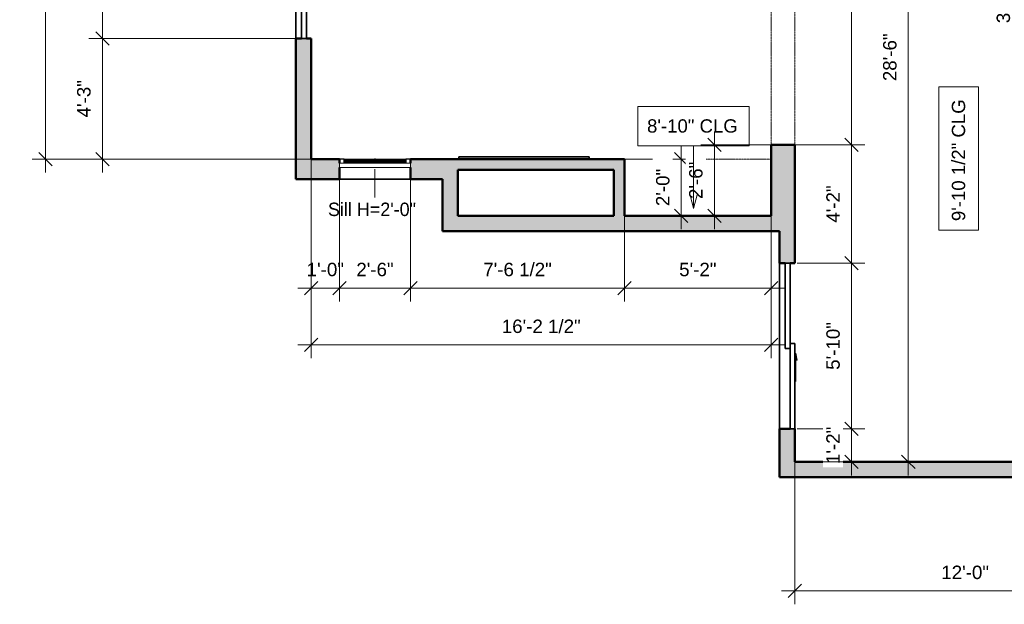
# Model space of a CAD drawing. Header units: inches. Extents: x -321 to 583, y -54 to 661.
# Tile 1 of 22: x -321 to 95, y -54 to 193. Entities that reach past the tile are written whole.
import ezdxf

# ---------------------------------------------------------------- set-up
doc = ezdxf.new("R2010")
doc.units = ezdxf.units.IN
doc.header["$MEASUREMENT"] = 0
doc.linetypes.add('Demolished', pattern=[0.188976, 0.125984, -0.062992])
for name, color, linetype, lineweight in [('A-ANNO-DIMS', 211, 'Continuous', 9), ('A-ANNO-DIMS-48', 211, 'Continuous', 9), ('A-DETL-DEMO', 6, 'Demolished', 18), ('A-DETL-GENF', 92, 'Continuous', 18), ('A-DOOR', 31, 'Continuous', 18), ('A-FLOR', 192, 'Continuous', 18), ('A-GENM', 13, 'Continuous', 18), ('A-GLAZ', 151, 'Continuous', 18), ('A-GLAZ-IDEN', 152, 'Continuous', 9), ('A-WALL', 113, 'Continuous', 18), ('A-WALL-PATT', 111, 'Continuous', 18), ('G-ANNO-TEXT', 231, 'Continuous', 9)]:
    doc.layers.add(name, color=color, linetype=linetype, lineweight=lineweight)
doc.styles.add('Arial', font='arial.ttf', dxfattribs={"height": 5.625})
doc.styles.add('Arial_1', font='arial.ttf', dxfattribs={"height": 5.669291})
doc.styles.add('Lato', font='Lato-Regular.ttf', dxfattribs={"height": 5.669291})
doc.dimstyles.new('Linear_-_3mm_Arial', dxfattribs={"dimscale": 12, "dimtxt": 5.784148, "dimasz": 0.472441, "dimexe": 0.472441, "dimexo": 0, "dimgap": 0.275591, "dimtad": 1, "dimrnd": 0.25, "dimzin": 3, "dimdsep": 46, "dimlunit": 4, "dimtxsty": 'Arial_1', "dimblk1": 'OBLIQUE', "dimblk2": 'OBLIQUE', "dimsah": 1, "dimcen": 0.09, "dimdle": 0.472441, "dimazin": 2, "dimtfac": 1, "dimtdec": 4, "dimtix": 1, "dimtmove": 0, "dimatfit": 3, "dimfxl": 1, "dimtvp": 1, "dimtfill": 1, "dimfrac": 2, "dimtolj": 1, "dimtzin": 0, "dimarcsym": 2})

# ---------------------------------------------------------------- blocks, each defined once
blk = doc.blocks.new('Door_3 - 5_-10_ X 6_-8_-449552-2-2nd Floor Plan')
at = {"layer": 'A-DETL-GENF', "lineweight": 35}
blk.add_hatch(color=256, dxfattribs=at).paths.add_polyline_path([(-6.01, -9.28), (-3, -8.75), (-6.01, -8.22)])
at = {"layer": 'A-DETL-GENF'}
for p, q in [((-6.01, -8.22), (-3, -8.75)), ((-6.01, -9.28), (-6.01, -8.22)), ((-15, -8.75), (-3, -8.75)), ((-3, -8.75), (-6.01, -9.28))]:
    blk.add_line(p, q, dxfattribs=at)
at = {"layer": 'A-DOOR', "lineweight": 35}
for p, q in [((-35, -6.25), (1, -6.25)), ((-35, -8.25), (-35, -6.25)), ((1, -8.25), (-35, -8.25)), ((-1, -4.25), (35, -4.25)), ((-1, -6.25), (-1, -4.25)), ((35, -6.25), (-1, -6.25)), ((1, -6.25), (1, -8.25)), ((35, -4.25), (35, -6.25))]:
    blk.add_line(p, q, dxfattribs=at)
blk = doc.blocks.new('Window_4 - 2_-6_ x 3_-0_-449488-2-2nd Floor Plan')
at = {"layer": 'A-GLAZ'}
for p, q in [((-15, -0.75), (15, -0.75)), ((-15, -0.75), (-15, -2.5)), ((15, -2.5), (-15, -2.5)), ((15, -2.5), (15, -0.75)), ((-0.25, -4.25), (-13.03, -4.25)), ((13.03, -4.25), (0.25, -4.25))]:
    blk.add_line(p, q, dxfattribs=at)
at = {"layer": 'A-GLAZ', "lineweight": 25}
for p, q in [((-13.03, -4.25), (-13.03, -2.5)), ((-0.25, -2.5), (-0.25, -4.25)), ((0.25, -4.25), (0.25, -2.5)), ((13.03, -2.5), (13.03, -4.25)), ((-15, -4.25), (-13.03, -4.25)), ((-0.25, -4.25), (0.25, -4.25)), ((13.03, -4.25), (15, -4.25))]:
    blk.add_line(p, q, dxfattribs=at)
at = {"layer": 'A-GLAZ', "lineweight": 35}
for p, q in [((-0.25, -3.12), (-13.03, -3.12)), ((-13.03, -3.12), (-13.03, -3.62)), ((-13.03, -3.62), (-0.25, -3.62)), ((-0.25, -3.62), (-0.25, -3.12)), ((13.03, -3.12), (0.25, -3.12)), ((0.25, -3.12), (0.25, -3.62)), ((0.25, -3.62), (13.03, -3.62)), ((13.03, -3.62), (13.03, -3.12))]:
    blk.add_line(p, q, dxfattribs=at)
blk = doc.blocks.new('Door_3 - 4_-8_ X 6_-8_-449451-2-2nd Floor Plan')
at = {"layer": 'A-DETL-GENF', "lineweight": 35}
blk.add_hatch(color=256, dxfattribs=at).paths.add_polyline_path([(-3, 8.75), (-6.01, 9.28), (-6.01, 8.22)])
at = {"layer": 'A-DETL-GENF'}
for p, q in [((-15, 8.75), (-3, 8.75)), ((-6.01, 9.28), (-6.01, 8.22)), ((-3, 8.75), (-6.01, 9.28)), ((-6.01, 8.22), (-3, 8.75))]:
    blk.add_line(p, q, dxfattribs=at)
at = {"layer": 'A-DOOR', "lineweight": 35}
for p, q in [((1, 8.25), (-28, 8.25)), ((-28, 8.25), (-28, 6.25)), ((-28, 6.25), (1, 6.25)), ((28, 6.25), (-1, 6.25)), ((-1, 6.25), (-1, 4.25)), ((-1, 4.25), (28, 4.25)), ((1, 6.25), (1, 8.25)), ((28, 4.25), (28, 6.25))]:
    blk.add_line(p, q, dxfattribs=at)
blk = doc.blocks.new('Generic Models 6 - Generic Models 6-460583-2-2nd Floor Plan')
at = {"layer": 'A-GENM', "lineweight": 35}
for p, q in [((-80.5, 135.5), (-135.5, 135.5)), ((-135.5, 135.5), (-135.5, 134.5)), ((-80.5, 134.5), (-80.5, 135.5))]:
    blk.add_line(p, q, dxfattribs=at)
blk = doc.blocks.new('DIMBLOCK11-2-2nd Floor Plan')
at = {"layer": 'A-ANNO-DIMS-48'}
for p, q in [((-198, 134.5), (-198, 74.33)), ((-198, 80), (-198, 134.5)), ((-186, 126), (-186, 74.33)), ((-186, 80), (-186, 126)), ((-203.67, 80), (-186, 80))]:
    blk.add_line(p, q, dxfattribs=at)
at = {"layer": 'A-ANNO-DIMS-48', "lineweight": 35}
for p, q in [((-198, 80), (-200.83, 77.17)), ((-198, 80), (-195.17, 82.83)), ((-186, 80), (-188.83, 77.17)), ((-186, 80), (-183.17, 82.83))]:
    blk.add_line(p, q, dxfattribs=at)
at = {"layer": 'A-ANNO-DIMS-48', "color": 0, "insert": (-199.88, 90.67), "char_height": 5.669, "width": 18.9008, "attachment_point": 1, "line_spacing_factor": 0.941778, "style": 'Arial_1', "bg_fill": 3, "box_fill_scale": 1.25, "bg_fill_color": 256, "bg_fill_true_color": 13158600, "bg_fill_transparency": 0}
blk.add_mtext('1\'-0"', dxfattribs=at)
blk = doc.blocks.new('_Oblique')
at = {"color": 0, "linetype": 'ByBlock', "lineweight": -2}
blk.add_line((-0.5, -0.5), (0.5, 0.5), dxfattribs=at)
blk = doc.blocks.new('DIMBLOCK12-2-2nd Floor Plan')
at = {"layer": 'A-ANNO-DIMS-48'}
for p, q in [((-186, 126), (-186, 74.33)), ((-186, 80), (-186, 126)), ((-156, 126), (-156, 74.33)), ((-156, 80), (-156, 126)), ((-186, 80), (-156, 80))]:
    blk.add_line(p, q, dxfattribs=at)
at = {"layer": 'A-ANNO-DIMS-48', "lineweight": 35}
for p, q in [((-186, 80), (-188.83, 77.17)), ((-186, 80), (-183.17, 82.83)), ((-156, 80), (-158.83, 77.17)), ((-156, 80), (-153.17, 82.83))]:
    blk.add_line(p, q, dxfattribs=at)
at = {"layer": 'A-ANNO-DIMS-48', "color": 0, "insert": (-178.88, 90.67), "char_height": 5.669, "width": 18.9008, "attachment_point": 1, "line_spacing_factor": 0.941778, "style": 'Arial_1', "bg_fill": 3, "box_fill_scale": 1.25, "bg_fill_color": 256, "bg_fill_true_color": 13158600, "bg_fill_transparency": 0}
blk.add_mtext('2\'-6"', dxfattribs=at)
blk = doc.blocks.new('DIMBLOCK13-2-2nd Floor Plan')
at = {"layer": 'A-ANNO-DIMS-48'}
for p, q in [((-156, 126), (-156, 74.33)), ((-156, 80), (-156, 126)), ((-65.5, 110.5), (-65.5, 74.33)), ((-65.5, 80), (-65.5, 110.5)), ((-156, 80), (-65.5, 80))]:
    blk.add_line(p, q, dxfattribs=at)
at = {"layer": 'A-ANNO-DIMS-48', "lineweight": 35}
for p, q in [((-156, 80), (-158.83, 77.17)), ((-156, 80), (-153.17, 82.83)), ((-65.5, 80), (-68.33, 77.17)), ((-65.5, 80), (-62.67, 82.83))]:
    blk.add_line(p, q, dxfattribs=at)
at = {"layer": 'A-ANNO-DIMS-48', "color": 0, "insert": (-125.21, 90.67), "char_height": 5.669, "width": 34.7049, "attachment_point": 1, "line_spacing_factor": 0.941778, "style": 'Arial_1', "bg_fill": 3, "box_fill_scale": 1.25, "bg_fill_color": 256, "bg_fill_true_color": 13158600, "bg_fill_transparency": 0}
blk.add_mtext('7\'-6 1/2"', dxfattribs=at)
blk = doc.blocks.new('DIMBLOCK14-2-2nd Floor Plan')
at = {"layer": 'A-ANNO-DIMS-48'}
for p, q in [((-65.5, 110.5), (-65.5, 74.33)), ((-65.5, 80), (-65.5, 110.5)), ((-3.5, 110.5), (-3.5, 74.33)), ((-3.5, 80), (-3.5, 110.5)), ((-65.5, 80), (2.17, 80))]:
    blk.add_line(p, q, dxfattribs=at)
at = {"layer": 'A-ANNO-DIMS-48', "lineweight": 35}
for p, q in [((-65.5, 80), (-68.33, 77.17)), ((-65.5, 80), (-62.67, 82.83)), ((-3.5, 80), (-6.33, 77.17)), ((-3.5, 80), (-0.67, 82.83))]:
    blk.add_line(p, q, dxfattribs=at)
at = {"layer": 'A-ANNO-DIMS-48', "color": 0, "insert": (-42.38, 90.67), "char_height": 5.669, "width": 18.9008, "attachment_point": 1, "line_spacing_factor": 0.941778, "style": 'Arial_1', "bg_fill": 3, "box_fill_scale": 1.25, "bg_fill_color": 256, "bg_fill_true_color": 13158600, "bg_fill_transparency": 0}
blk.add_mtext('5\'-2"', dxfattribs=at)
blk = doc.blocks.new('DIMBLOCK15-2-2nd Floor Plan')
at = {"layer": 'A-ANNO-DIMS-48'}
for p, q in [((-198, 134.5), (-198, 50.33)), ((-198, 56), (-198, 134.5)), ((-3.5, 136.48), (-3.5, 50.33)), ((-3.5, 56), (-3.5, 136.48)), ((-203.67, 56), (2.17, 56))]:
    blk.add_line(p, q, dxfattribs=at)
at = {"layer": 'A-ANNO-DIMS-48', "lineweight": 35}
for p, q in [((-198, 56), (-195.17, 58.83)), ((-3.5, 56), (-0.67, 58.83)), ((-198, 56), (-200.83, 53.17)), ((-3.5, 56), (-6.33, 53.17))]:
    blk.add_line(p, q, dxfattribs=at)
at = {"layer": 'A-ANNO-DIMS-48', "color": 0, "insert": (-117.39, 66.67), "char_height": 5.669, "width": 39.9373, "attachment_point": 1, "line_spacing_factor": 0.941778, "style": 'Arial_1', "bg_fill": 3, "box_fill_scale": 1.25, "bg_fill_color": 256, "bg_fill_true_color": 13158600, "bg_fill_transparency": 0}
blk.add_mtext('16\'-2 1/2"', dxfattribs=at)
blk = doc.blocks.new('DIMBLOCK17-2-2nd Floor Plan')
at = {"layer": 'A-ANNO-DIMS-48', "lineweight": 35}
for p, q in [((-286.25, 297.5), (-289.08, 300.33)), ((-286.25, 297.5), (-283.42, 294.67)), ((-286.25, 185.5), (-289.08, 188.33)), ((-286.25, 185.5), (-283.42, 182.67))]:
    blk.add_line(p, q, dxfattribs=at)
at = {"layer": 'A-ANNO-DIMS-48'}
for p, q in [((-204.5, 297.5), (-291.92, 297.5)), ((-286.25, 297.5), (-286.25, 185.5)), ((-286.25, 297.5), (-204.5, 297.5)), ((-204.5, 185.5), (-291.92, 185.5)), ((-286.25, 185.5), (-204.5, 185.5))]:
    blk.add_line(p, q, dxfattribs=at)
at = {"layer": 'A-ANNO-DIMS-48', "color": 0, "insert": (-296.92, 233.62), "char_height": 5.669, "width": 18.9008, "attachment_point": 1, "rotation": 90, "line_spacing_factor": 0.941778, "style": 'Arial_1', "bg_fill": 3, "box_fill_scale": 1.25, "bg_fill_color": 256, "bg_fill_true_color": 13158600, "bg_fill_transparency": 0}
blk.add_mtext('9\'-4"', dxfattribs=at)
blk = doc.blocks.new('DIMBLOCK18-2-2nd Floor Plan')
at = {"layer": 'A-ANNO-DIMS-48', "lineweight": 35}
for p, q in [((-286.25, 185.5), (-289.08, 188.33)), ((-286.25, 185.5), (-283.42, 182.67)), ((-286.25, 134.5), (-289.08, 137.33)), ((-286.25, 134.5), (-283.42, 131.67))]:
    blk.add_line(p, q, dxfattribs=at)
at = {"layer": 'A-ANNO-DIMS-48'}
for p, q in [((-204.5, 185.5), (-291.92, 185.5)), ((-286.25, 185.5), (-286.25, 128.83)), ((-286.25, 185.5), (-204.5, 185.5)), ((-198, 134.5), (-291.92, 134.5)), ((-286.25, 134.5), (-198, 134.5))]:
    blk.add_line(p, q, dxfattribs=at)
at = {"layer": 'A-ANNO-DIMS-48', "color": 0, "insert": (-296.92, 152.12), "char_height": 5.669, "width": 18.9008, "attachment_point": 1, "rotation": 90, "line_spacing_factor": 0.941778, "style": 'Arial_1', "bg_fill": 3, "box_fill_scale": 1.25, "bg_fill_color": 256, "bg_fill_true_color": 13158600, "bg_fill_transparency": 0}
blk.add_mtext('4\'-3"', dxfattribs=at)
blk = doc.blocks.new('DIMBLOCK19-2-2nd Floor Plan')
at = {"layer": 'A-ANNO-DIMS-48'}
for p, q in [((-310.25, 128.83), (-310.25, 354.17)), ((-198, 348.5), (-315.92, 348.5)), ((-310.25, 348.5), (-198, 348.5)), ((-198, 134.5), (-315.92, 134.5)), ((-310.25, 134.5), (-198, 134.5))]:
    blk.add_line(p, q, dxfattribs=at)
at = {"layer": 'A-ANNO-DIMS-48', "lineweight": 35}
for p, q in [((-310.25, 348.5), (-313.08, 351.33)), ((-310.25, 348.5), (-307.42, 345.67)), ((-310.25, 134.5), (-313.08, 137.33)), ((-310.25, 134.5), (-307.42, 131.67))]:
    blk.add_line(p, q, dxfattribs=at)
at = {"layer": 'A-ANNO-DIMS-48', "color": 0, "insert": (-320.92, 229.26), "char_height": 5.669, "width": 29.3657, "attachment_point": 1, "rotation": 90, "line_spacing_factor": 0.941778, "style": 'Arial_1', "bg_fill": 3, "box_fill_scale": 1.25, "bg_fill_color": 256, "bg_fill_true_color": 13158600, "bg_fill_transparency": 0}
blk.add_mtext('17\'-10"', dxfattribs=at)
blk = doc.blocks.new('DIMBLOCK28-2-2nd Floor Plan')
at = {"layer": 'A-ANNO-DIMS-48', "lineweight": 35}
for p, q in [((30.5, 340.5), (27.67, 343.33)), ((30.5, 340.5), (33.33, 337.67)), ((30.5, 140.5), (27.67, 143.33)), ((30.5, 140.5), (33.33, 137.67))]:
    blk.add_line(p, q, dxfattribs=at)
at = {"layer": 'A-ANNO-DIMS-48'}
for p, q in [((6.5, 340.5), (36.17, 340.5)), ((30.5, 340.5), (6.5, 340.5)), ((30.5, 340.5), (30.5, 140.5)), ((6.5, 140.5), (36.17, 140.5)), ((30.5, 140.5), (6.5, 140.5))]:
    blk.add_line(p, q, dxfattribs=at)
at = {"layer": 'A-ANNO-DIMS-48', "color": 0, "insert": (19.83, 230.44), "char_height": 5.669, "width": 24.1332, "attachment_point": 1, "rotation": 90, "line_spacing_factor": 0.941778, "style": 'Arial_1', "bg_fill": 3, "box_fill_scale": 1.25, "bg_fill_color": 256, "bg_fill_true_color": 13158600, "bg_fill_transparency": 0}
blk.add_mtext('16\'-8"', dxfattribs=at)
blk = doc.blocks.new('DIMBLOCK29-2-2nd Floor Plan')
at = {"layer": 'A-ANNO-DIMS-48', "lineweight": 35}
for p, q in [((30.5, 140.5), (27.67, 143.33)), ((30.5, 140.5), (33.33, 137.67)), ((30.5, 90.5), (27.67, 93.33)), ((30.5, 90.5), (33.33, 87.67))]:
    blk.add_line(p, q, dxfattribs=at)
at = {"layer": 'A-ANNO-DIMS-48'}
for p, q in [((6.5, 140.5), (36.17, 140.5)), ((30.5, 140.5), (6.5, 140.5)), ((30.5, 140.5), (30.5, 90.5)), ((7.53, 90.5), (36.17, 90.5)), ((30.5, 90.5), (7.53, 90.5))]:
    blk.add_line(p, q, dxfattribs=at)
at = {"layer": 'A-ANNO-DIMS-48', "color": 0, "insert": (19.83, 107.62), "char_height": 5.669, "width": 18.9008, "attachment_point": 1, "rotation": 90, "line_spacing_factor": 0.941778, "style": 'Arial_1', "bg_fill": 3, "box_fill_scale": 1.25, "bg_fill_color": 256, "bg_fill_true_color": 13158600, "bg_fill_transparency": 0}
blk.add_mtext('4\'-2"', dxfattribs=at)
blk = doc.blocks.new('DIMBLOCK30-2-2nd Floor Plan')
at = {"layer": 'A-ANNO-DIMS-48', "lineweight": 35}
for p, q in [((30.5, 90.5), (27.67, 93.33)), ((30.5, 90.5), (33.33, 87.67)), ((30.5, 20.5), (27.67, 23.33)), ((30.5, 20.5), (33.33, 17.67))]:
    blk.add_line(p, q, dxfattribs=at)
at = {"layer": 'A-ANNO-DIMS-48'}
for p, q in [((7.53, 90.5), (36.17, 90.5)), ((30.5, 90.5), (7.53, 90.5)), ((30.5, 90.5), (30.5, 20.5)), ((7.53, 20.5), (36.17, 20.5)), ((30.5, 20.5), (7.53, 20.5))]:
    blk.add_line(p, q, dxfattribs=at)
at = {"layer": 'A-ANNO-DIMS-48', "color": 0, "insert": (19.83, 45.44), "char_height": 5.669, "width": 24.1332, "attachment_point": 1, "rotation": 90, "line_spacing_factor": 0.941778, "style": 'Arial_1', "bg_fill": 3, "box_fill_scale": 1.25, "bg_fill_color": 256, "bg_fill_true_color": 13158600, "bg_fill_transparency": 0}
blk.add_mtext('5\'-10"', dxfattribs=at)
blk = doc.blocks.new('DIMBLOCK31-2-2nd Floor Plan')
at = {"layer": 'A-ANNO-DIMS-48', "lineweight": 35}
for p, q in [((30.5, 20.5), (27.67, 23.33)), ((30.5, 20.5), (33.33, 17.67)), ((30.5, 6.5), (27.67, 9.33)), ((30.5, 6.5), (33.33, 3.67))]:
    blk.add_line(p, q, dxfattribs=at)
at = {"layer": 'A-ANNO-DIMS-48'}
for p, q in [((7.53, 20.5), (36.17, 20.5)), ((30.5, 20.5), (7.53, 20.5)), ((30.5, 20.5), (30.5, 0.83)), ((6.97, 6.5), (36.17, 6.5)), ((30.5, 6.5), (6.97, 6.5))]:
    blk.add_line(p, q, dxfattribs=at)
at = {"layer": 'A-ANNO-DIMS-48', "color": 0, "insert": (19.83, 5.62), "char_height": 5.669, "width": 18.9008, "attachment_point": 1, "rotation": 90, "line_spacing_factor": 0.941778, "style": 'Arial_1', "bg_fill": 3, "box_fill_scale": 1.25, "bg_fill_color": 256, "bg_fill_true_color": 13158600, "bg_fill_transparency": 0}
blk.add_mtext('1\'-2"', dxfattribs=at)
blk = doc.blocks.new('DIMBLOCK32-2-2nd Floor Plan')
at = {"layer": 'A-ANNO-DIMS-48'}
for p, q in [((54.5, 354.17), (54.5, 0.83)), ((6.5, 348.5), (60.17, 348.5)), ((54.5, 348.5), (6.5, 348.5)), ((6.94, 6.5), (60.17, 6.5)), ((54.5, 6.5), (6.94, 6.5))]:
    blk.add_line(p, q, dxfattribs=at)
at = {"layer": 'A-ANNO-DIMS-48', "lineweight": 35}
for p, q in [((54.5, 348.5), (51.67, 351.33)), ((54.5, 348.5), (57.33, 345.67)), ((54.5, 6.5), (51.67, 9.33)), ((54.5, 6.5), (57.33, 3.67))]:
    blk.add_line(p, q, dxfattribs=at)
at = {"layer": 'A-ANNO-DIMS-48', "color": 0, "insert": (43.83, 167.44), "char_height": 5.669, "width": 24.1332, "attachment_point": 1, "rotation": 90, "line_spacing_factor": 0.941778, "style": 'Arial_1', "bg_fill": 3, "box_fill_scale": 1.25, "bg_fill_color": 256, "bg_fill_true_color": 13158600, "bg_fill_transparency": 0}
blk.add_mtext('28\'-6"', dxfattribs=at)
blk = doc.blocks.new('DIMBLOCK33-2-2nd Floor Plan')
at = {"layer": 'A-ANNO-DIMS-48'}
for p, q in [((6.5, 6.5), (6.5, -53.67)), ((6.5, -48), (6.5, 6.5)), ((150.5, 6.5), (150.5, -53.67)), ((150.5, -48), (150.5, 6.5)), ((0.83, -48), (156.17, -48))]:
    blk.add_line(p, q, dxfattribs=at)
at = {"layer": 'A-ANNO-DIMS-48', "lineweight": 35}
for p, q in [((6.5, -48), (9.33, -45.17)), ((150.5, -48), (153.33, -45.17)), ((6.5, -48), (3.67, -50.83)), ((150.5, -48), (147.67, -50.83))]:
    blk.add_line(p, q, dxfattribs=at)
at = {"layer": 'A-ANNO-DIMS-48', "color": 0, "insert": (68.44, -37.33), "char_height": 5.669, "width": 24.1332, "attachment_point": 1, "line_spacing_factor": 0.941778, "style": 'Arial_1', "bg_fill": 3, "box_fill_scale": 1.25, "bg_fill_color": 256, "bg_fill_true_color": 13158600, "bg_fill_transparency": 0}
blk.add_mtext('12\'-0"', dxfattribs=at)
blk = doc.blocks.new('DIMBLOCK91-2-2nd Floor Plan')
at = {"layer": 'A-ANNO-DIMS-48'}
for p, q in [((-41.5, 140.17), (-41.5, 104.83)), ((-65.5, 134.5), (-35.83, 134.5)), ((-41.5, 134.5), (-65.5, 134.5)), ((-65.03, 110.5), (-35.83, 110.5)), ((-41.5, 110.5), (-65.03, 110.5))]:
    blk.add_line(p, q, dxfattribs=at)
at = {"layer": 'A-ANNO-DIMS-48', "lineweight": 35}
for p, q in [((-41.5, 134.5), (-44.33, 137.33)), ((-41.5, 134.5), (-38.67, 131.67)), ((-41.5, 110.5), (-44.33, 113.33)), ((-41.5, 110.5), (-38.67, 107.67))]:
    blk.add_line(p, q, dxfattribs=at)
at = {"layer": 'A-ANNO-DIMS-48', "color": 0, "insert": (-52.17, 114.62), "char_height": 5.669, "width": 18.9008, "attachment_point": 1, "rotation": 90, "line_spacing_factor": 0.941778, "style": 'Arial_1', "bg_fill": 3, "box_fill_scale": 1.25, "bg_fill_color": 256, "bg_fill_true_color": 13158600, "bg_fill_transparency": 0}
blk.add_mtext('2\'-0"', dxfattribs=at)
blk = doc.blocks.new('DIMBLOCK92-2-2nd Floor Plan')
at = {"layer": 'A-ANNO-DIMS-48'}
for p, q in [((-27.5, 146.17), (-27.5, 104.83)), ((-3.5, 140.5), (-33.17, 140.5)), ((-27.5, 140.5), (-3.5, 140.5)), ((-3.75, 110.5), (-33.17, 110.5)), ((-27.5, 110.5), (-3.75, 110.5))]:
    blk.add_line(p, q, dxfattribs=at)
at = {"layer": 'A-ANNO-DIMS-48', "lineweight": 35}
for p, q in [((-27.5, 140.5), (-30.33, 143.33)), ((-27.5, 140.5), (-24.67, 137.67)), ((-27.5, 110.5), (-30.33, 113.33)), ((-27.5, 110.5), (-24.67, 107.67))]:
    blk.add_line(p, q, dxfattribs=at)
at = {"layer": 'A-ANNO-DIMS-48', "color": 0, "insert": (-38.17, 117.62), "char_height": 5.669, "width": 18.9008, "attachment_point": 1, "rotation": 90, "line_spacing_factor": 0.941778, "style": 'Arial_1', "bg_fill": 3, "box_fill_scale": 1.25, "bg_fill_color": 256, "bg_fill_true_color": 13158600, "bg_fill_transparency": 0}
blk.add_mtext('2\'-6"', dxfattribs=at)
blk = doc.blocks.new('DIMBLOCK108-2-2nd Floor Plan')
at = {"layer": 'A-ANNO-DIMS-48', "lineweight": 35}
for p, q in [((102.5, 397.5), (99.67, 400.33)), ((102.5, 397.5), (105.33, 394.67)), ((102.5, 6.5), (99.67, 9.33)), ((102.5, 6.5), (105.33, 3.67))]:
    blk.add_line(p, q, dxfattribs=at)
at = {"layer": 'A-ANNO-DIMS-48'}
for p, q in [((102.5, 403.17), (102.5, 0.83)), ((154.36, 397.5), (96.83, 397.5)), ((102.5, 397.5), (154.36, 397.5)), ((150.25, 6.5), (96.83, 6.5)), ((102.5, 6.5), (150.25, 6.5))]:
    blk.add_line(p, q, dxfattribs=at)
at = {"layer": 'A-ANNO-DIMS-48', "color": 0, "insert": (91.83, 191.94), "char_height": 5.669, "width": 24.1332, "attachment_point": 1, "rotation": 90, "line_spacing_factor": 0.941778, "style": 'Arial_1', "bg_fill": 3, "box_fill_scale": 1.25, "bg_fill_color": 256, "bg_fill_true_color": 13158600, "bg_fill_transparency": 0}
blk.add_mtext('32\'-7"', dxfattribs=at)

msp = doc.modelspace()

# ---------------------------------------------------------------- hatches: boundary and pattern name
at = {"layer": 'A-WALL-PATT'}
h = msp.add_hatch(color=256, dxfattribs=at)
h.paths.add_polyline_path([(-202, 134.5), (-198, 134.5), (-198, 185.5), (-204.5, 185.5), (-204.5, 134.5)])
h.paths.add_polyline_path([(-198, 297.5), (-198, 379), (-204.5, 379), (-204.5, 297.5), (-200, 297.5)])
h = msp.add_hatch(color=256, dxfattribs=at)
h.paths.add_polyline_path([(6.5, 110.5), (6.5, 140.5), (-3.5, 140.5), (-3.5, 110.5), (5.833, 110.5)])
h.paths.add_polyline_path([(-3.5, 340.5), (6.5, 340.5), (6.5, 348.5), (-3.5, 348.5)])
h = msp.add_hatch(color=256, dxfattribs=at)
h.paths.add_polyline_path([(-142.5, 126), (-142.5, 134.5), (-156, 134.5), (-156, 126)])
h.paths.add_polyline_path([(-186, 126), (-186, 134.5), (-204.5, 134.5), (-204.5, 126)])
for points in [[(-136, 110.5), (-136, 134.5), (-142.5, 134.5), (-142.5, 110.5)], [(-70, 130), (-65.5, 130), (-65.5, 134.5), (-136, 134.5), (-136, 130), (-118.69, 130)], [(-65.5, 110.5), (-65.5, 130), (-70, 130), (-70, 110.5)], [(0, 104), (0, 110.5), (-142.5, 110.5), (-142.5, 104), (-118.69, 104)]]:
    msp.add_hatch(color=256, dxfattribs=at).paths.add_polyline_path(points)
h = msp.add_hatch(color=256, dxfattribs=at)
h.paths.add_polyline_path([(4.5, 6.5), (6.5, 6.5), (6.5, 20.5), (0, 20.5), (0, 6.5)])
h.paths.add_polyline_path([(4.5, 90.5), (6.5, 90.5), (6.5, 110.5), (0, 110.5), (0, 90.5), (2.5, 90.5)])
h = msp.add_hatch(color=256, dxfattribs=at)
h.paths.add_polyline_path([(313.25, 0), (313.25, 6.5), (236, 6.5), (236, 0), (254.88, 0)])
h.paths.add_polyline_path([(170, 0), (170, 6.5), (0, 6.5), (0, 0), (130.357, 0)])

# ---------------------------------------------------------------- linework, layer by layer
at = {"layer": 'A-DETL-DEMO'}
for p, q in [((-3.5, 340.5), (-3.5, 140.5)), ((6.5, 340.5), (6.5, 140.5)), ((-65.5, 134.5), (-3.5, 134.5))]:
    msp.add_line(p, q, dxfattribs=at)
at = {"layer": 'A-FLOR', "lineweight": 35}
for p, q in [((-204.5, 297.5), (-204.5, 185.5)), ((0, 90.5), (0, 20.5))]:
    msp.add_line(p, q, dxfattribs=at)
at = {"layer": 'A-GLAZ-IDEN', "lineweight": 18}
msp.add_line((-171, 130.25), (-171, 118.305), dxfattribs=at)
at = {"layer": 'A-WALL', "lineweight": 50}
for p, q in [((-202, 185.5), (-204.5, 185.5)), ((-204.5, 185.5), (-204.5, 126)), ((-198, 185.5), (-200, 185.5)), ((-198, 134.5), (-198, 185.5)), ((6.5, 140.5), (-3.5, 140.5)), ((-3.5, 140.5), (-3.5, 110.5)), ((6.5, 90.5), (6.5, 140.5)), ((-186, 134.5), (-198, 134.5)), ((-186, 132.75), (-186, 134.5)), ((-156, 134.5), (-156, 132.75)), ((-65.5, 134.5), (-156, 134.5)), ((-65.5, 110.5), (-65.5, 134.5)), ((-186, 126), (-186, 131)), ((-156, 131), (-156, 126)), ((-136, 110.5), (-136, 130)), ((-136, 130), (-70, 130)), ((-70, 130), (-70, 110.5)), ((-204.5, 126), (-186, 126)), ((-156, 126), (-142.5, 126)), ((-142.5, 126), (-142.5, 104)), ((-70, 110.5), (-136, 110.5)), ((-3.5, 110.5), (-65.5, 110.5)), ((-142.5, 104), (0, 104)), ((0, 104), (0, 90.5)), ((0, 90.5), (2.5, 90.5)), ((4.5, 90.5), (6.5, 90.5)), ((4.5, 20.5), (0, 20.5)), ((0, 20.5), (0, 0)), ((6.5, 6.5), (6.5, 20.5)), ((150.5, 6.5), (6.5, 6.5)), ((0, 0), (170, 0))]:
    msp.add_line(p, q, dxfattribs=at)
at = {"layer": 'A-WALL', "lineweight": 35}
msp.add_line((-156, 126), (-186, 126), dxfattribs=at)
at = {"layer": 'G-ANNO-TEXT', "color": 7, "flags": 128}
msp.add_lwpolyline([(84.107, 165.006), (84.107, 104.45), (67.432, 104.45), (67.432, 165.006)], close=True, dxfattribs=at)

# ---------------------------------------------------------------- block references
at = {"layer": 'A-DOOR', "lineweight": 35}
for name, p, rotation in [('Door_3 - 4_-8_ X 6_-8_-449451-2-2nd Floor Plan', (-206.25, 213.5), 270.0000000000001), ('Door_3 - 5_-10_ X 6_-8_-449552-2-2nd Floor Plan', (-1.75, 55.5), 89.99999999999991)]:
    msp.add_blockref(name, p, dxfattribs=dict(at, rotation=rotation))
at = {"layer": 'A-GENM', "lineweight": 35}
msp.add_blockref('Generic Models 6 - Generic Models 6-460583-2-2nd Floor Plan', (0, 0), dxfattribs=at)
at = {"layer": 'A-GLAZ', "lineweight": 35, "rotation": 180}
msp.add_blockref('Window_4 - 2_-6_ x 3_-0_-449488-2-2nd Floor Plan', (-171, 130.25), dxfattribs=at)

# ---------------------------------------------------------------- texts
at = {"layer": 'A-GLAZ-IDEN', "insert": (-190.871, 116.099), "char_height": 5.66929, "width": 48.0255, "attachment_point": 1, "style": 'Lato'}
msp.add_mtext('Sill H=2\'-0"', dxfattribs=at)
at = {"layer": 'G-ANNO-TEXT', "color": 7, "insert": (72.897, 108.29), "char_height": 5.625, "width": 63.933, "attachment_point": 1, "rotation": 90, "style": 'Arial'}
msp.add_mtext('9\'-10 1/2" CLG', dxfattribs=at)

# ---------------------------------------------------------------- next in the draw order: dimensions: what is measured, and where the dimension line sits
at = {"layer": 'A-ANNO-DIMS'}
for base, p1, p2, override, picture, middle in [((30.5, 140.5), (6.5, 340.5), (6.5, 140.5), {"dimpost": '<>', "dimfxl": 200}, 'DIMBLOCK28-2-2nd Floor Plan', (24.298, 240.5)), ((-286.25, 185.5), (-204.5, 297.5), (-204.5, 185.5), {"dimpost": '<>', "dimfxl": 112}, 'DIMBLOCK17-2-2nd Floor Plan', (-292.452, 241.5))]:
    dim = msp.add_linear_dim(base=base, p1=p1, p2=p2, angle=90, dimstyle='Linear_-_3mm_Arial', override=override, dxfattribs=at)
    dim.commit()
    dim.dimension.update_dxf_attribs({"geometry": picture, "text_midpoint": middle})
dim = msp.add_linear_dim(base=(-186, 80), p1=(-198, 134.5), p2=(-186, 126), dimstyle='Linear_-_3mm_Arial', override={"dimpost": '<>', "dimfxl": 14.705441}, dxfattribs=at)
dim.commit()
dim.dimension.update_dxf_attribs({"geometry": 'DIMBLOCK11-2-2nd Floor Plan', "text_midpoint": (-192, 86.202)})

# ---------------------------------------------------------------- next in the draw order: dimensions: what is measured, and where the dimension line sits
dim = msp.add_linear_dim(base=(30.5, 90.5), p1=(6.5, 140.5), p2=(7.531, 90.5), angle=90, dimstyle='Linear_-_3mm_Arial', override={"dimpost": '<>', "dimfxl": 50.010635}, dxfattribs=at)
dim.commit()
dim.dimension.update_dxf_attribs({"geometry": 'DIMBLOCK29-2-2nd Floor Plan', "text_midpoint": (24.347, 115.5)})
dim = msp.add_linear_dim(base=(-156, 80), p1=(-186, 126), p2=(-156, 126), dimstyle='Linear_-_3mm_Arial', override={"dimpost": '<>', "dimfxl": 30}, dxfattribs=at)
dim.commit()
dim.dimension.update_dxf_attribs({"geometry": 'DIMBLOCK12-2-2nd Floor Plan', "text_midpoint": (-171, 86.202)})

# ---------------------------------------------------------------- next in the draw order: dimensions: what is measured, and where the dimension line sits
dim = msp.add_linear_dim(base=(-65.5, 80), p1=(-156, 126), p2=(-65.5, 110.5), dimstyle='Linear_-_3mm_Arial', override={"dimpost": '<>', "dimfxl": 91.817754}, dxfattribs=at)
dim.commit()
dim.dimension.update_dxf_attribs({"geometry": 'DIMBLOCK13-2-2nd Floor Plan', "text_midpoint": (-110.75, 86.238)})
dim = msp.add_linear_dim(base=(30.5, 20.5), p1=(7.531, 90.5), p2=(7.531, 20.5), angle=90, dimstyle='Linear_-_3mm_Arial', override={"dimpost": '<>', "dimfxl": 70}, dxfattribs=at)
dim.commit()
dim.dimension.update_dxf_attribs({"geometry": 'DIMBLOCK30-2-2nd Floor Plan', "text_midpoint": (24.298, 55.5)})

# ---------------------------------------------------------------- next in the draw order: dimensions: what is measured, and where the dimension line sits
dim = msp.add_linear_dim(base=(-3.5, 80), p1=(-65.5, 110.5), p2=(-3.5, 110.5), dimstyle='Linear_-_3mm_Arial', override={"dimpost": '<>', "dimfxl": 62}, dxfattribs=at)
dim.commit()
dim.dimension.update_dxf_attribs({"geometry": 'DIMBLOCK14-2-2nd Floor Plan', "text_midpoint": (-34.5, 86.202)})
dim = msp.add_linear_dim(base=(30.5, 6.5), p1=(7.531, 20.5), p2=(6.975, 6.5), angle=90, dimstyle='Linear_-_3mm_Arial', override={"dimpost": '<>', "dimfxl": 14.011066}, dxfattribs=at)
dim.commit()
dim.dimension.update_dxf_attribs({"geometry": 'DIMBLOCK31-2-2nd Floor Plan', "text_midpoint": (24.347, 13.5)})

# ---------------------------------------------------------------- next in the draw order: dimensions: what is measured, and where the dimension line sits
dim = msp.add_linear_dim(base=(54.5, 6.5), p1=(6.5, 348.5), p2=(6.942, 6.5), angle=90, dimstyle='Linear_-_3mm_Arial', override={"dimpost": '<>', "dimfxl": 342.000285}, dxfattribs=at)
dim.commit()
dim.dimension.update_dxf_attribs({"geometry": 'DIMBLOCK32-2-2nd Floor Plan', "text_midpoint": (48.298, 177.5)})
dim = msp.add_linear_dim(base=(-3.5, 56), p1=(-198, 134.5), p2=(-3.5, 136.484), dimstyle='Linear_-_3mm_Arial', override={"dimpost": '<>', "dimfxl": 194.510119}, dxfattribs=at)
dim.commit()
dim.dimension.update_dxf_attribs({"geometry": 'DIMBLOCK15-2-2nd Floor Plan', "text_midpoint": (-100.75, 62.238)})

# ---------------------------------------------------------------- next in the draw order: dimensions: what is measured, and where the dimension line sits
for base, p1, p2, angle, override, picture, middle in [((-286.25, 134.5), (-204.5, 185.5), (-198, 134.5), 90, {"dimpost": '<>', "dimfxl": 51.412547}, 'DIMBLOCK18-2-2nd Floor Plan', (-292.454, 160)), ((-41.5, 110.5), (-65.5, 134.5), (-65.025, 110.5), 90, {"dimpost": '<>', "dimfxl": 24.004692}, 'DIMBLOCK91-2-2nd Floor Plan', (-47.702, 122.5)), ((150.5, -48), (6.5, 6.5), (150.5, 6.5), 0, {"dimpost": '<>', "dimfxl": 144}, 'DIMBLOCK33-2-2nd Floor Plan', (78.5, -41.798))]:
    dim = msp.add_linear_dim(base=base, p1=p1, p2=p2, angle=angle, dimstyle='Linear_-_3mm_Arial', override=override, dxfattribs=at)
    dim.commit()
    dim.dimension.update_dxf_attribs({"geometry": picture, "text_midpoint": middle})

# ---------------------------------------------------------------- next in the draw order: dimensions: what is measured, and where the dimension line sits
for base, p1, p2, override, picture, middle in [((102.5, 6.5), (154.356, 397.5), (150.25, 6.5), {"dimpost": '<>', "dimfxl": 391.021556}, 'DIMBLOCK108-2-2nd Floor Plan', (96.296, 202)), ((-310.25, 348.5), (-198, 134.5), (-198, 348.5), {"dimpost": '<>', "dimfxl": 214}, 'DIMBLOCK19-2-2nd Floor Plan', (-316.452, 241.5)), ((-27.5, 110.5), (-3.5, 140.5), (-3.75, 110.5), {"dimpost": '<>', "dimfxl": 30.001042}, 'DIMBLOCK92-2-2nd Floor Plan', (-33.702, 125.5))]:
    dim = msp.add_linear_dim(base=base, p1=p1, p2=p2, angle=90, dimstyle='Linear_-_3mm_Arial', override=override, dxfattribs=at)
    dim.commit()
    dim.dimension.update_dxf_attribs({"geometry": picture, "text_midpoint": middle})

# ---------------------------------------------------------------- next in the draw order: linework, layer by layer
at = {"layer": 'G-ANNO-TEXT', "color": 7}
for q in [(-36.27, 140.109), (-37.789, 119.327), (-34.75, 119.327)]:
    msp.add_line((-36.27, 113.658), q, dxfattribs=at)
at = {"layer": 'G-ANNO-TEXT', "color": 7, "flags": 128}
msp.add_lwpolyline([(-59.801, 156.784), (-12.738, 156.784), (-12.738, 140.109), (-59.801, 140.109)], close=True, dxfattribs=at)

# ---------------------------------------------------------------- next in the draw order: texts
at = {"layer": 'G-ANNO-TEXT', "color": 7, "insert": (-55.961, 151.319), "char_height": 5.625, "width": 47.571, "attachment_point": 1, "style": 'Arial'}
msp.add_mtext('8\'-10" CLG', dxfattribs=at)

doc.saveas('drawing.dxf')
